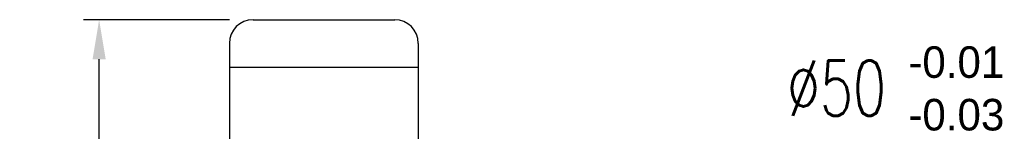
# Model space of a CAD drawing. Extents: x 8 to 260, y 52 to 191.
# Tile 50 of 51: x 123 to 185, y 142 to 149. Entities that reach past the tile are written whole.
import ezdxf

# ---------------------------------------------------------------- set-up
doc = ezdxf.new("R2010")
doc.units = 0
doc.header["$LTSCALE"] = 3
doc.header["$MEASUREMENT"] = 0
doc.header["$PDMODE"] = 3
doc.layers.get('DEFPOINTS').update_dxf_attribs({"linetype": 'CONTINUOUS'})
doc.layers.add('DIM', color=4, linetype='CONTINUOUS')
doc.styles.add('DIM-7', font='SIMPLEX.shx', dxfattribs={"width": 0.7, "bigfont": 'chineset.shx'})
doc.dimstyles.new('CNS', dxfattribs={"dimtxt": 3.5, "dimasz": 2.5, "dimexe": 1, "dimexo": 1.5, "dimgap": 0.09, "dimtad": 0, "dimdsep": 46, "dimtxsty": 'DIM-7', "dimcen": 0.09, "dimclrd": 1, "dimclre": 1, "dimclrt": 4, "dimadec": 0, "dimazin": 0, "dimtfac": 1, "dimtix": 1, "dimtmove": 2, "dimatfit": 3, "dimfxl": 1, "dimtvp": 0.971429, "dimtolj": 1, "dimarcsym": 0})

# ---------------------------------------------------------------- blocks, each defined once
blk = doc.blocks.new('*D3')
at = {"layer": 'DEFPOINTS', "color": 0, "linetype": 'Continuous', "transparency": 16777216}
for p in [(127.623, 149.144), (137.399, 149.144), (137.399, 69.144)]:
    blk.add_point(p, dxfattribs=at)
at = {"layer": 'DIM', "color": 7, "linetype": 'Continuous', "lineweight": -2, "transparency": 16777216}
for p, q in [((135.899, 149.144), (126.623, 149.144)), ((127.623, 71.644), (127.623, 146.644)), ((135.899, 69.144), (126.623, 69.144))]:
    blk.add_line(p, q, dxfattribs=at)
at = {"layer": 'DIM', "color": 7, "linetype": 'Continuous', "transparency": 16777216}
for points in [[(127.207, 146.644), (128.04, 146.644), (127.623, 149.144)], [(127.207, 71.644), (128.04, 71.644), (127.623, 69.144)]]:
    blk.add_solid(points, dxfattribs=at)
at = {"layer": 'DIM', "color": 7, "linetype": 'Continuous', "transparency": 16777216, "insert": (124.873, 109.144), "char_height": 3.5, "attachment_point": 5, "rotation": 90, "style": 'DIM-7'}
blk.add_mtext('\\A1;%%C80', dxfattribs=at)

msp = doc.modelspace()

# ---------------------------------------------------------------- linework, layer by layer
at = {"layer": 'DIM', "color": 7, "linetype": 'Continuous'}
for p, q in [((137.399, 149.144), (146.399, 149.144)), ((135.899, 147.644), (135.899, 70.644)), ((147.899, 147.644), (147.899, 70.644)), ((135.899, 146.144), (147.899, 146.144))]:
    msp.add_line(p, q, dxfattribs=at)
for centre, start, end in [((137.399, 147.644), 90, 180), ((146.399, 147.644), 0, 90)]:
    msp.add_arc(centre, 1.5, start, end, dxfattribs=at)

# ---------------------------------------------------------------- texts
for s, p in [('-0.01', (179.033, 145.459)), ('-0.03', (179.033, 142.126))]:
    msp.add_text(s, height=2, dxfattribs=at).set_placement(p)
at = {"layer": 'DIM', "color": 7, "linetype": 'Continuous', "insert": (171.318, 144.809), "char_height": 3.5, "attachment_point": 4, "style": 'DIM-7'}
msp.add_mtext('%%c50', dxfattribs=at)

# ---------------------------------------------------------------- dimensions: what is measured, and where the dimension line sits
at = {"layer": 'DIM', "color": 7, "linetype": 'Continuous'}
dim = msp.add_linear_dim(base=(127.623, 149.144), p1=(137.399, 69.144), p2=(137.399, 149.144), angle=90, text='%%C<>', dimstyle='CNS', override={"dimgap": 1, "dimtad": 1, "dimclrd": 7, "dimclre": 7, "dimclrt": 7, "dimtmove": 0}, dxfattribs=at)
dim.commit()
dim.dimension.update_dxf_attribs({"geometry": '*D3', "text_midpoint": (124.873, 109.144)})

doc.saveas('drawing.dxf')
